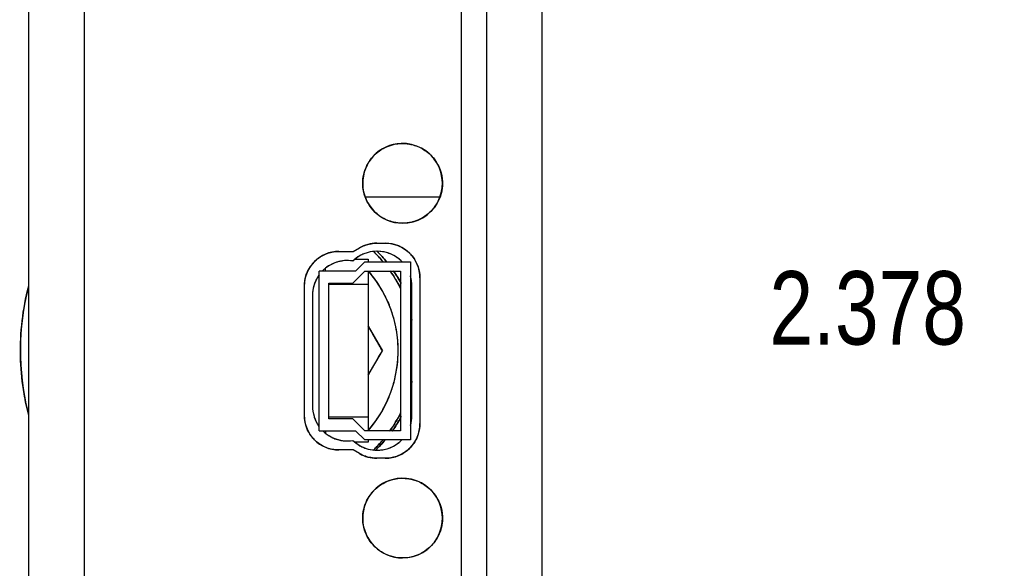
# Model space of a CAD drawing. Header units: inches. Extents: x 0.2 to 16.8, y 0.1 to 10.8.
# Tile 28 of 30: x 13.1 to 14.7, y 5.4 to 6.3. Entities that reach past the tile are written whole.
import ezdxf

# ---------------------------------------------------------------- set-up
doc = ezdxf.new("R2010")
doc.units = ezdxf.units.IN
doc.header["$LTSCALE"] = 0.935
doc.header["$MEASUREMENT"] = 0
doc.layers.get('0').update_dxf_attribs({"linetype": 'CONTINUOUS'})
doc.layers.add('DIMENSIONS', color=7, linetype='CONTINUOUS')
doc.styles.get("Standard").update_dxf_attribs({"font": 'txt', "width": 0.8})
doc.dimstyles.new('DIMSTYLE_1', dxfattribs={"dimtxt": 0.125, "dimasz": 0.18, "dimexe": 0.18, "dimexo": 0.0625, "dimgap": 0.09, "dimtad": 0, "dimtih": 1, "dimtoh": 1, "dimdec": 3, "dimzin": 4, "dimdsep": 46, "dimtxsty": 'STANDARD', "dimblk": '_FILLED', "dimblk1": '_FILLED', "dimblk2": '_FILLED', "dimcen": 0.09, "dimadec": 0, "dimazin": 0, "dimtp": 0.01, "dimtm": 0.01, "dimtfac": 1, "dimtdec": 3, "dimtofl": 0, "dimtmove": 0, "dimatfit": 3, "dimldrblk": '_FILLED', "dimfxl": 1, "dimtolj": 1, "dimtzin": 4, "dimarcsym": 0})

# ---------------------------------------------------------------- blocks, each defined once
blk = doc.blocks.new('_FILLED')
at = {"color": 0, "linetype": 'BYBLOCK'}
blk.add_solid([(0, 0), (-1, 0.1736), (-1, -0.1736)], dxfattribs=at)
blk = doc.blocks.new('*D1')
at = {"layer": 'DIMENSIONS', "color": 2, "linetype": 'CONTINUOUS'}
for p, q in [((13.8758, 6.9336), (15.0761, 6.9336)), ((14.9511, 6.9336), (14.9511, 5.9414)), ((14.9511, 4.5556), (14.9511, 5.6914)), ((13.8758, 4.5556), (15.0761, 4.5556))]:
    blk.add_line(p, q, dxfattribs=at)
at = {"layer": 'DIMENSIONS', "color": 2, "linetype": 'CONTINUOUS', "xscale": 0.18, "yscale": 0.18, "zscale": 0.18}
for p, rotation in [((14.9511, 6.9336), 90), ((14.9511, 4.5556), 270)]:
    blk.add_blockref('_FILLED', p, dxfattribs=dict(at, rotation=rotation))
at = {"layer": 'DIMENSIONS', "color": 2, "linetype": 'CONTINUOUS', "width": 0.8}
for s, p in [('[', (14.9636, 5.7539)), (']', (15.4636, 5.7539)), ('2.378', (14.3386, 5.7539)), ('60.4', (15.0636, 5.7539))]:
    blk.add_text(s, height=0.125, dxfattribs=at).set_placement(p)

msp = doc.modelspace()

# ---------------------------------------------------------------- linework, layer by layer
at = {"linetype": 'CONTINUOUS'}
for p, q in [((13.0771, 4.9296), (13.0771, 6.5596)), ((13.1716, 6.5596), (13.1716, 4.9296)), ((13.8133, 6.5596), (13.8133, 4.9296)), ((13.8573, 4.9296), (13.8573, 6.5596)), ((13.9511, 6.5596), (13.9511, 4.9296)), ((13.6698, 5.9265), (13.6842, 5.9265)), ((13.6054, 5.9124), (13.6297, 5.9124)), ((13.6297, 5.9124), (13.6403, 5.9186)), ((13.6334, 5.8994), (13.6552, 5.8994)), ((13.6552, 5.8994), (13.6552, 5.8946)), ((13.6552, 5.8789), (13.6552, 5.8561)), ((13.5464, 5.6335), (13.5464, 5.8534)), ((13.6552, 5.8561), (13.5883, 5.8561)), ((13.7432, 5.8674), (13.7432, 5.6194)), ((13.5883, 5.6309), (13.6552, 5.6309)), ((13.6552, 5.6309), (13.6552, 5.6072)), ((13.6552, 5.5876), (13.6331, 5.5876)), ((13.6552, 5.5915), (13.6552, 5.5876)), ((13.6297, 5.5744), (13.6054, 5.5744)), ((13.6403, 5.5683), (13.6297, 5.5744)), ((13.6842, 5.5604), (13.6698, 5.5604))]:
    msp.add_line(p, q, dxfattribs=at)
at = {"color": 6, "linetype": 'CONTINUOUS'}
for p, q in [((13.6499, 6.0052), (13.7768, 6.0052)), ((13.6706, 5.9127), (13.67, 5.9127)), ((13.7296, 5.6332), (13.7296, 5.8536)), ((13.5603, 5.8379), (13.5603, 5.6489)), ((13.6552, 5.7016), (13.6795, 5.7435)), ((13.67, 5.5741), (13.6706, 5.5741))]:
    msp.add_line(p, q, dxfattribs=at)
at = {"color": 2, "linetype": 'CONTINUOUS'}
for p, q in [((13.6493, 5.8946), (13.6336, 5.8789)), ((13.6493, 5.8946), (13.7271, 5.8946)), ((13.7271, 5.8946), (13.7271, 5.5915)), ((13.5716, 5.6072), (13.5716, 5.8789)), ((13.6336, 5.8789), (13.5716, 5.8789)), ((13.5825, 5.8789), (13.5825, 5.8836)), ((13.629, 5.8586), (13.6493, 5.8789)), ((13.6493, 5.8789), (13.7103, 5.8789)), ((13.7103, 5.8789), (13.7103, 5.6072)), ((13.5883, 5.6275), (13.5883, 5.8586)), ((13.5883, 5.8586), (13.629, 5.8586)), ((13.629, 5.6275), (13.5883, 5.6275)), ((13.6493, 5.6072), (13.629, 5.6275)), ((13.5716, 5.6072), (13.6336, 5.6072)), ((13.5825, 5.6072), (13.5825, 5.6029)), ((13.6336, 5.6072), (13.6493, 5.5915)), ((13.7103, 5.6072), (13.6493, 5.6072)), ((13.7271, 5.5915), (13.6493, 5.5915))]:
    msp.add_line(p, q, dxfattribs=at)
at = {"color": 1, "linetype": 'CONTINUOUS'}
msp.add_line((13.6552, 5.8561), (13.6552, 5.6309), dxfattribs=at)
at = {"color": 7, "linetype": 'CONTINUOUS'}
msp.add_line((13.6552, 5.7855), (13.6795, 5.7435), dxfattribs=at)
at = {"color": 6, "linetype": 'CONTINUOUS'}
for centre, radius, start, end in [((13.7137, 6.0285), 0.0679, 92.1613, 270), ((13.6698, 5.8674), 0.0591, 90, 120), ((13.6842, 5.8674), 0.0591, 0, 90), ((13.6054, 5.8534), 0.0591, 90, 180), ((13.67, 5.8536), 0.0591, 90, 133.9474), ((13.6706, 5.8536), 0.0591, 44.6697, 90), ((13.6194, 5.8379), 0.0591, 80.6252, 135.6187), ((13.6194, 5.8379), 0.0591, 144.6274, 180), ((13.6706, 5.8536), 0.0591, 0, 15.7616), ((13.6194, 5.6489), 0.0591, 180, 215.5859), ((13.6054, 5.6335), 0.0591, 180, 270), ((13.6842, 5.6194), 0.0591, 270, 360), ((13.6706, 5.6332), 0.0591, 343.6493, 360), ((13.6194, 5.6489), 0.0591, 225.4646, 279.3748), ((13.67, 5.6332), 0.0591, 226.0526, 270), ((13.6706, 5.6332), 0.0591, 270, 314.4091), ((13.6698, 5.6194), 0.0591, 240, 270), ((13.7137, 5.4584), 0.0679, 92.1613, 270)]:
    msp.add_arc(centre, radius, start, end, dxfattribs=at)
at = {"color": 7, "linetype": 'CONTINUOUS'}
for centre, radius, start, end in [((13.7137, 6.0285), 0.0679, 270, 92.1613), ((13.4993, 5.7435), 0.2362, 39.8866, 45.7604), ((13.5042, 5.7446), 0.2362, 39.463, 45.264), ((13.4993, 5.7435), 0.2069, 319.4357, 40.4913), ((13.4993, 5.7435), 0.2362, 26.354, 35.149), ((13.5042, 5.7446), 0.2362, 28.8957, 34.786), ((13.4993, 5.7435), 0.4365, 165.6511, 193.7144), ((13.4993, 5.7435), 0.2362, 12.5736, 14.5144), ((13.4993, 5.7435), 0.2362, 345.4165, 347.3716), ((13.4993, 5.7435), 0.2362, 324.4862, 333.6504), ((13.5042, 5.7446), 0.2362, 324.2503, 331.2758), ((13.4993, 5.7435), 0.2362, 314.1058, 319.8915), ((13.5042, 5.7446), 0.2362, 314.1501, 319.4542), ((13.7137, 5.4584), 0.0679, 270, 92.1613)]:
    msp.add_arc(centre, radius, start, end, dxfattribs=at)
at = {"color": 6, "linetype": 'CONTINUOUS'}
for points, knots in [([(13.6581, 6.0675, 2.4002), (13.66, 6.0701, 2.4002), (13.6656, 6.0771, 2.4002), (13.6761, 6.0858, 2.4002), (13.6856, 6.0904, 2.4002), (13.6899, 6.092, 2.4002)], [0, 0, 0, 0, 0.235519, 0.662102, 1, 1, 1, 1]), ([(13.7343, 6.0931, 2.4002), (13.7398, 6.0914, 2.4002), (13.7458, 6.0886, 2.4002), (13.7512, 6.0851, 2.4002), (13.7518, 6.0847, 2.4002)], [0, 0, 0, 0, 0.88094, 1, 1, 1, 1]), ([(13.754, 6.0832, 2.4002), (13.7573, 6.0807, 2.4002), (13.7621, 6.0764, 2.4002), (13.7663, 6.0715, 2.4002), (13.7677, 6.0696, 2.4002)], [0, 0, 0, 0, 0.640333, 1, 1, 1, 1]), ([(13.6488, 6.0486, 2.4002), (13.6503, 6.0534, 2.4002), (13.6532, 6.0599, 2.4002), (13.657, 6.0659, 2.4002), (13.6581, 6.0675, 2.4002)], [0, 0, 0, 0, 0.714521, 1, 1, 1, 1]), ([(13.7696, 6.067, 2.4002), (13.7707, 6.0655, 2.4002), (13.7738, 6.0605, 2.4002), (13.7763, 6.0552, 2.4002), (13.7776, 6.0514, 2.4002)], [0, 0, 0, 0, 0.306681, 1, 1, 1, 1]), ([(13.6458, 6.0264, 2.4002), (13.6458, 6.0279, 2.4002), (13.6458, 6.0353, 2.4002), (13.647, 6.0428, 2.4002), (13.6488, 6.0484, 2.4002), (13.6488, 6.0486, 2.4002)], [0, 0, 0, 0, 0.208443, 0.979063, 1, 1, 1, 1]), ([(13.7786, 6.0484, 2.4002), (13.7786, 6.0483, 2.4002), (13.7803, 6.0428, 2.4002), (13.7813, 6.037, 2.4002), (13.7816, 6.0313, 2.4002)], [0, 0, 0, 0, 0.017254, 1, 1, 1, 1]), ([(13.7816, 6.0313, 2.4002), (13.7816, 6.0312, 2.4002), (13.7816, 6.0302, 2.4002), (13.7816, 6.0292, 2.4002), (13.7816, 6.0283, 2.4002)], [0, 0, 0, 0, 0.071224, 1, 1, 1, 1]), ([(13.6929, 5.9638, 2.4002), (13.6892, 5.965, 2.4002), (13.6739, 5.9714, 2.4002), (13.6583, 5.9863, 2.4002), (13.6513, 6.0015, 2.4002), (13.6499, 6.0052, 2.4002)], [0, 0, 0, 0, 0.192867, 0.809935, 1, 1, 1, 1]), ([(13.7787, 6.0088, 2.4002), (13.7772, 6.0038, 2.4002), (13.7744, 5.9974, 2.4002), (13.7708, 5.9916, 2.4002), (13.7698, 5.9902, 2.4002)], [0, 0, 0, 0, 0.754448, 1, 1, 1, 1]), ([(13.7551, 5.9747, 2.4002), (13.752, 5.9723, 2.4002), (13.7459, 5.9684, 2.4002), (13.7393, 5.9655, 2.4002), (13.7361, 5.9644, 2.4002)], [0, 0, 0, 0, 0.53395, 1, 1, 1, 1]), ([(13.7137, 5.9606, 2.4002), (13.7085, 5.9606, 2.4002), (13.7019, 5.9613, 2.4002), (13.6955, 5.963, 2.4002), (13.6942, 5.9634, 2.4002)], [0, 0, 0, 0, 0.791539, 1, 1, 1, 1]), ([(13.735, 5.964, 2.4002), (13.7331, 5.9633, 2.4002), (13.7262, 5.9614, 2.4002), (13.7189, 5.9606, 2.4002), (13.7137, 5.9606, 2.4002)], [0, 0, 0, 0, 0.2783, 1, 1, 1, 1]), ([(13.655, 5.9107, 2.339), (13.6526, 5.9101, 2.339), (13.6478, 5.9085, 2.339), (13.6432, 5.9063, 2.339), (13.6409, 5.905, 2.339)], [0, 0, 0, 0, 0.491777, 1, 1, 1, 1]), ([(13.6649, 5.912, -0.8955), (13.6672, 5.9098, -0.8955), (13.6727, 5.9041, -0.8955), (13.6779, 5.8982, -0.8955), (13.6809, 5.8946, -0.8955)], [0, 0, 0, 0, 0.405559, 1, 1, 1, 1]), ([(13.7047, 5.9018, 2.339), (13.7008, 5.9045, 2.339), (13.6954, 5.9075, 2.339), (13.6897, 5.9095, 2.339), (13.6884, 5.9099, 2.339)], [0, 0, 0, 0, 0.770466, 1, 1, 1, 1]), ([(13.5949, 5.8916, 2.339), (13.59, 5.8894, 2.339), (13.5851, 5.8863, 2.339), (13.5807, 5.8825, 2.339), (13.5805, 5.8823, 2.339)], [0, 0, 0, 0, 0.946089, 1, 1, 1, 1]), ([(13.6118, 5.8964, 2.339), (13.6095, 5.8961, 2.339), (13.6037, 5.895, 2.339), (13.5981, 5.8931, 2.339), (13.5949, 5.8916, 2.339)], [0, 0, 0, 0, 0.400668, 1, 1, 1, 1]), ([(13.7131, 5.8946, 2.339), (13.7128, 5.8949, 2.339), (13.7102, 5.8975, 2.339), (13.7074, 5.8999, 2.339), (13.7047, 5.9018, 2.339)], [0, 0, 0, 0, 0.097153, 1, 1, 1, 1]), ([(13.5695, 5.8694, 2.339), (13.5679, 5.8669, 2.339), (13.5652, 5.8619, 2.339), (13.5634, 5.8567, 2.339), (13.5626, 5.8542, 2.339)], [0, 0, 0, 0, 0.531977, 1, 1, 1, 1]), ([(13.6702, 5.8602, -0.8662), (13.6688, 5.8622, -0.8662), (13.6642, 5.8687, -0.8662), (13.6593, 5.8748, -0.8662), (13.6558, 5.8789, -0.8662)], [0, 0, 0, 0, 0.318011, 1, 1, 1, 1]), ([(13.6929, 5.8789, -0.8955), (13.6968, 5.8733, -0.8955), (13.7029, 5.8637, -0.8955), (13.7083, 5.8537, -0.8955), (13.7104, 5.8496, -0.8955)], [0, 0, 0, 0, 0.599518, 1, 1, 1, 1]), ([(13.6933, 5.8154, -0.8662), (13.692, 5.8191, -0.8662), (13.6876, 5.8299, -0.8662), (13.6806, 5.8437, -0.8662), (13.6746, 5.8535, -0.8662), (13.6726, 5.8566, -0.8662)], [0, 0, 0, 0, 0.256897, 0.75584, 1, 1, 1, 1]), ([(13.7051, 5.7654, -0.8662), (13.7037, 5.7783, -0.8662), (13.7004, 5.7945, -0.8662), (13.6952, 5.8101, -0.8662), (13.6941, 5.8134, -0.8662)], [0, 0, 0, 0, 0.787478, 1, 1, 1, 1]), ([(13.7049, 5.7201, -0.8662), (13.7061, 5.7305, -0.8662), (13.7066, 5.7454, -0.8662), (13.7056, 5.7602, -0.8662), (13.7051, 5.7645, -0.8662)], [0, 0, 0, 0, 0.70725, 1, 1, 1, 1]), ([(13.6941, 5.6739, -0.8662), (13.6966, 5.6808, -0.8662), (13.7011, 5.6957, -0.8662), (13.7038, 5.7111, -0.8662), (13.7048, 5.7192, -0.8662)], [0, 0, 0, 0, 0.471934, 1, 1, 1, 1]), ([(13.7297, 5.6913, -0.8955), (13.7294, 5.6902, -0.8955), (13.7286, 5.6868, -0.8955), (13.7278, 5.6833, -0.8955), (13.7271, 5.681, -0.8955)], [0, 0, 0, 0, 0.305584, 1, 1, 1, 1]), ([(13.6728, 5.6308, -0.8662), (13.6748, 5.6339, -0.8662), (13.6814, 5.6447, -0.8662), (13.6871, 5.6562, -0.8662), (13.6906, 5.6646, -0.8662)], [0, 0, 0, 0, 0.284962, 1, 1, 1, 1]), ([(13.7104, 5.6375, -0.8955), (13.7083, 5.6334, -0.8955), (13.7027, 5.623, -0.8955), (13.6964, 5.6131, -0.8955), (13.6922, 5.6072, -0.8955)], [0, 0, 0, 0, 0.386735, 1, 1, 1, 1]), ([(13.5629, 5.6319, 2.339), (13.5635, 5.6296, 2.339), (13.5656, 5.6241, 2.339), (13.5684, 5.6189, 2.339), (13.5704, 5.616, 2.339)], [0, 0, 0, 0, 0.400668, 1, 1, 1, 1]), ([(13.5776, 5.6072, 2.339), (13.5787, 5.606, 2.339), (13.5802, 5.6047, 2.339), (13.5817, 5.6035, 2.339), (13.5819, 5.6033, 2.339)], [0, 0, 0, 0, 0.841013, 1, 1, 1, 1]), ([(13.5964, 5.5945, 2.339), (13.5992, 5.5933, 2.339), (13.6045, 5.5916, 2.339), (13.61, 5.5905, 2.339), (13.6126, 5.5902, 2.339)], [0, 0, 0, 0, 0.531977, 1, 1, 1, 1]), ([(13.6891, 5.5771, 2.339), (13.6902, 5.5774, 2.339), (13.6961, 5.5796, 2.339), (13.7017, 5.5827, 2.339), (13.7058, 5.5858, 2.339)], [0, 0, 0, 0, 0.181847, 1, 1, 1, 1]), ([(13.6412, 5.5816, 2.339), (13.6433, 5.5804, 2.339), (13.6479, 5.5782, 2.339), (13.6527, 5.5766, 2.339), (13.6552, 5.576, 2.339)], [0, 0, 0, 0, 0.491777, 1, 1, 1, 1]), ([(13.6581, 5.4974, 2.4002), (13.66, 5.5, 2.4002), (13.6656, 5.507, 2.4002), (13.6761, 5.5157, 2.4002), (13.6856, 5.5203, 2.4002), (13.6899, 5.522, 2.4002)], [0, 0, 0, 0, 0.235519, 0.662102, 1, 1, 1, 1]), ([(13.7343, 5.5231, 2.4002), (13.7398, 5.5213, 2.4002), (13.7458, 5.5186, 2.4002), (13.7512, 5.515, 2.4002), (13.7518, 5.5146, 2.4002)], [0, 0, 0, 0, 0.88094, 1, 1, 1, 1]), ([(13.754, 5.5131, 2.4002), (13.7573, 5.5106, 2.4002), (13.7621, 5.5063, 2.4002), (13.7663, 5.5014, 2.4002), (13.7677, 5.4995, 2.4002)], [0, 0, 0, 0, 0.640333, 1, 1, 1, 1]), ([(13.6488, 5.4785, 2.4002), (13.6503, 5.4833, 2.4002), (13.6532, 5.4898, 2.4002), (13.657, 5.4958, 2.4002), (13.6581, 5.4974, 2.4002)], [0, 0, 0, 0, 0.714521, 1, 1, 1, 1]), ([(13.7696, 5.4969, 2.4002), (13.7707, 5.4954, 2.4002), (13.7738, 5.4905, 2.4002), (13.7763, 5.4851, 2.4002), (13.7776, 5.4813, 2.4002)], [0, 0, 0, 0, 0.306681, 1, 1, 1, 1]), ([(13.6458, 5.4563, 2.4002), (13.6458, 5.4579, 2.4002), (13.6458, 5.4652, 2.4002), (13.647, 5.4727, 2.4002), (13.6488, 5.4783, 2.4002), (13.6488, 5.4785, 2.4002)], [0, 0, 0, 0, 0.208443, 0.979063, 1, 1, 1, 1]), ([(13.7786, 5.4783, 2.4002), (13.7786, 5.4782, 2.4002), (13.7803, 5.4727, 2.4002), (13.7813, 5.4669, 2.4002), (13.7816, 5.4612, 2.4002)], [0, 0, 0, 0, 0.017254, 1, 1, 1, 1]), ([(13.7816, 5.4612, 2.4002), (13.7816, 5.4611, 2.4002), (13.7816, 5.4601, 2.4002), (13.7816, 5.4592, 2.4002), (13.7816, 5.4582, 2.4002)], [0, 0, 0, 0, 0.071224, 1, 1, 1, 1]), ([(13.6929, 5.3937, 2.4002), (13.6892, 5.3949, 2.4002), (13.6739, 5.4014, 2.4002), (13.6583, 5.4162, 2.4002), (13.6513, 5.4314, 2.4002), (13.6499, 5.4351, 2.4002)], [0, 0, 0, 0, 0.192867, 0.809935, 1, 1, 1, 1]), ([(13.7787, 5.4387, 2.4002), (13.7772, 5.4337, 2.4002), (13.7744, 5.4274, 2.4002), (13.7708, 5.4215, 2.4002), (13.7698, 5.4201, 2.4002)], [0, 0, 0, 0, 0.754448, 1, 1, 1, 1]), ([(13.7551, 5.4046, 2.4002), (13.752, 5.4022, 2.4002), (13.7459, 5.3983, 2.4002), (13.7393, 5.3954, 2.4002), (13.7361, 5.3943, 2.4002)], [0, 0, 0, 0, 0.53395, 1, 1, 1, 1]), ([(13.7137, 5.3905, 2.4002), (13.7085, 5.3905, 2.4002), (13.7019, 5.3912, 2.4002), (13.6955, 5.3929, 2.4002), (13.6942, 5.3933, 2.4002)], [0, 0, 0, 0, 0.791539, 1, 1, 1, 1]), ([(13.735, 5.3939, 2.4002), (13.7331, 5.3933, 2.4002), (13.7262, 5.3913, 2.4002), (13.7189, 5.3905, 2.4002), (13.7137, 5.3905, 2.4002)], [0, 0, 0, 0, 0.2783, 1, 1, 1, 1])]:
    msp.add_open_spline(points, degree=3, knots=knots, dxfattribs=at)
for points in [[(13.6899, 6.092, 2.4002), (13.6965, 6.0945, 2.4002), (13.7036, 6.096, 2.4002), (13.7107, 6.0963, 2.4002)], [(13.7107, 6.0963, 2.4002), (13.7117, 6.0964, 2.4002), (13.7127, 6.0964, 2.4002), (13.7137, 6.0964, 2.4002)], [(13.7137, 6.0964, 2.4002), (13.7147, 6.0964, 2.4002), (13.7157, 6.0964, 2.4002), (13.7166, 6.0963, 2.4002)], [(13.7166, 6.0963, 2.4002), (13.7217, 6.0961, 2.4002), (13.7268, 6.0953, 2.4002), (13.7317, 6.0939, 2.4002)], [(13.7317, 6.0939, 2.4002), (13.7326, 6.0937, 2.4002), (13.7335, 6.0934, 2.4002), (13.7343, 6.0931, 2.4002)], [(13.7518, 6.0847, 2.4002), (13.7526, 6.0842, 2.4002), (13.7533, 6.0837, 2.4002), (13.754, 6.0832, 2.4002)], [(13.7677, 6.0696, 2.4002), (13.7684, 6.0688, 2.4002), (13.769, 6.0679, 2.4002), (13.7696, 6.067, 2.4002)], [(13.7776, 6.0514, 2.4002), (13.778, 6.0504, 2.4002), (13.7783, 6.0494, 2.4002), (13.7786, 6.0484, 2.4002)], [(13.6499, 6.0052, 2.4002), (13.6475, 6.012, 2.4002), (13.6461, 6.0192, 2.4002), (13.6458, 6.0264, 2.4002)], [(13.7816, 6.0283, 2.4002), (13.7816, 6.0225, 2.4002), (13.7808, 6.0167, 2.4002), (13.7793, 6.0111, 2.4002)], [(13.7793, 6.0111, 2.4002), (13.7791, 6.0103, 2.4002), (13.7789, 6.0096, 2.4002), (13.7787, 6.0088, 2.4002)], [(13.7698, 5.9902, 2.4002), (13.7658, 5.9843, 2.4002), (13.7608, 5.979, 2.4002), (13.7551, 5.9747, 2.4002)], [(13.6942, 5.9634, 2.4002), (13.6938, 5.9635, 2.4002), (13.6933, 5.9637, 2.4002), (13.6929, 5.9638, 2.4002)], [(13.7361, 5.9644, 2.4002), (13.7358, 5.9642, 2.4002), (13.7354, 5.9641, 2.4002), (13.735, 5.964, 2.4002)], [(13.6409, 5.905, 2.339), (13.6366, 5.9026, 2.339), (13.6326, 5.8996, 2.339), (13.629, 5.8961, 2.339)], [(13.67, 5.9127, 2.339), (13.665, 5.9127, 2.339), (13.6599, 5.912, 2.339), (13.655, 5.9107, 2.339)], [(13.6884, 5.9099, 2.339), (13.6826, 5.9117, 2.339), (13.6766, 5.9127, 2.339), (13.6706, 5.9127, 2.339)], [(13.629, 5.8961, 2.339), (13.6234, 5.8971, 2.339), (13.6175, 5.8972, 2.339), (13.6118, 5.8964, 2.339)], [(13.5716, 5.8725, 2.339), (13.5708, 5.8715, 2.339), (13.5701, 5.8704, 2.339), (13.5695, 5.8694, 2.339)], [(13.5805, 5.8823, 2.339), (13.5792, 5.8812, 2.339), (13.578, 5.8801, 2.339), (13.5769, 5.8789, 2.339)], [(13.7296, 5.8536, 2.339), (13.7296, 5.8594, 2.339), (13.7288, 5.8652, 2.339), (13.7271, 5.8708, 2.339)], [(13.5626, 5.8542, 2.339), (13.5611, 5.8489, 2.339), (13.5603, 5.8433, 2.339), (13.5603, 5.8379, 2.339)], [(13.6726, 5.8566, -0.8662), (13.6718, 5.8578, -0.8662), (13.671, 5.859, -0.8662), (13.6702, 5.8602, -0.8662)], [(13.6941, 5.8134, -0.8662), (13.6938, 5.814, -0.8662), (13.6936, 5.8147, -0.8662), (13.6933, 5.8154, -0.8662)], [(13.7271, 5.8061, -0.8955), (13.728, 5.8027, -0.8955), (13.7289, 5.7993, -0.8955), (13.7297, 5.7958, -0.8955)], [(13.7051, 5.7645, -0.8662), (13.7051, 5.7648, -0.8662), (13.7051, 5.7651, -0.8662), (13.7051, 5.7654, -0.8662)], [(13.7048, 5.7192, -0.8662), (13.7048, 5.7195, -0.8662), (13.7048, 5.7198, -0.8662), (13.7049, 5.7201, -0.8662)], [(13.6906, 5.6646, -0.8662), (13.6917, 5.6675, -0.8662), (13.6929, 5.6703, -0.8662), (13.6939, 5.6733, -0.8662)], [(13.6939, 5.6733, -0.8662), (13.694, 5.6735, -0.8662), (13.6941, 5.6737, -0.8662), (13.6941, 5.6739, -0.8662)], [(13.5603, 5.6489, 2.339), (13.5603, 5.6432, 2.339), (13.5612, 5.6374, 2.339), (13.5629, 5.6319, 2.339)], [(13.6549, 5.6072, -0.8662), (13.6588, 5.6117, -0.8662), (13.6626, 5.6163, -0.8662), (13.6661, 5.6211, -0.8662)], [(13.6661, 5.6211, -0.8662), (13.6684, 5.6243, -0.8662), (13.6707, 5.6275, -0.8662), (13.6728, 5.6308, -0.8662)], [(13.7271, 5.616, 2.339), (13.7288, 5.6216, 2.339), (13.7296, 5.6274, 2.339), (13.7296, 5.6332, 2.339)], [(13.5704, 5.616, 2.339), (13.5707, 5.6154, 2.339), (13.5711, 5.6148, 2.339), (13.5716, 5.6143, 2.339)], [(13.5819, 5.6033, 2.339), (13.5863, 5.5997, 2.339), (13.5912, 5.5967, 2.339), (13.5964, 5.5945, 2.339)], [(13.6126, 5.5902, 2.339), (13.618, 5.5896, 2.339), (13.6236, 5.5897, 2.339), (13.629, 5.5906, 2.339)], [(13.629, 5.5906, 2.339), (13.6326, 5.5871, 2.339), (13.6367, 5.5841, 2.339), (13.6412, 5.5816, 2.339)], [(13.68, 5.5914, -0.8955), (13.6752, 5.5856, -0.8955), (13.67, 5.5801, -0.8955), (13.6646, 5.5748, -0.8955)], [(13.7058, 5.5858, 2.339), (13.7081, 5.5875, 2.339), (13.7103, 5.5894, 2.339), (13.7124, 5.5915, 2.339)], [(13.6552, 5.576, 2.339), (13.6601, 5.5747, 2.339), (13.6651, 5.5741, 2.339), (13.67, 5.5741, 2.339)], [(13.6706, 5.5741, 2.339), (13.6768, 5.5741, 2.339), (13.6831, 5.5751, 2.339), (13.6891, 5.5771, 2.339)], [(13.6899, 5.522, 2.4002), (13.6965, 5.5244, 2.4002), (13.7036, 5.5259, 2.4002), (13.7107, 5.5262, 2.4002)], [(13.7107, 5.5262, 2.4002), (13.7117, 5.5263, 2.4002), (13.7127, 5.5263, 2.4002), (13.7137, 5.5263, 2.4002)], [(13.7137, 5.5263, 2.4002), (13.7147, 5.5263, 2.4002), (13.7157, 5.5263, 2.4002), (13.7166, 5.5262, 2.4002)], [(13.7166, 5.5262, 2.4002), (13.7217, 5.526, 2.4002), (13.7268, 5.5252, 2.4002), (13.7317, 5.5238, 2.4002)], [(13.7317, 5.5238, 2.4002), (13.7326, 5.5236, 2.4002), (13.7335, 5.5233, 2.4002), (13.7343, 5.5231, 2.4002)], [(13.7518, 5.5146, 2.4002), (13.7526, 5.5141, 2.4002), (13.7533, 5.5136, 2.4002), (13.754, 5.5131, 2.4002)], [(13.7677, 5.4995, 2.4002), (13.7684, 5.4987, 2.4002), (13.769, 5.4978, 2.4002), (13.7696, 5.4969, 2.4002)], [(13.7776, 5.4813, 2.4002), (13.778, 5.4803, 2.4002), (13.7783, 5.4793, 2.4002), (13.7786, 5.4783, 2.4002)], [(13.6499, 5.4351, 2.4002), (13.6475, 5.4419, 2.4002), (13.6461, 5.4491, 2.4002), (13.6458, 5.4563, 2.4002)], [(13.7816, 5.4582, 2.4002), (13.7816, 5.4525, 2.4002), (13.7808, 5.4466, 2.4002), (13.7793, 5.441, 2.4002)], [(13.7793, 5.441, 2.4002), (13.7791, 5.4403, 2.4002), (13.7789, 5.4395, 2.4002), (13.7787, 5.4387, 2.4002)], [(13.7698, 5.4201, 2.4002), (13.7658, 5.4142, 2.4002), (13.7608, 5.409, 2.4002), (13.7551, 5.4046, 2.4002)], [(13.6942, 5.3933, 2.4002), (13.6938, 5.3935, 2.4002), (13.6933, 5.3936, 2.4002), (13.6929, 5.3937, 2.4002)], [(13.7361, 5.3943, 2.4002), (13.7358, 5.3941, 2.4002), (13.7354, 5.394, 2.4002), (13.735, 5.3939, 2.4002)]]:
    msp.add_open_spline(points, degree=3, dxfattribs=at)
at = {"color": 7, "linetype": 'CONTINUOUS'}
for points in [[(13.7107, 6.0963), (13.7117, 6.0964), (13.7127, 6.0964), (13.7137, 6.0964)], [(13.7137, 6.0964), (13.7146, 6.0964), (13.7156, 6.0964), (13.7166, 6.0963)], [(13.7166, 6.0963), (13.7189, 6.0962), (13.7212, 6.096), (13.7234, 6.0957)], [(13.6704, 5.9125), (13.6761, 5.9068), (13.6815, 5.9009), (13.6866, 5.8947)], [(13.6349, 5.8998), (13.6347, 5.9), (13.6345, 5.9001), (13.6344, 5.9003)], [(13.6663, 5.8657), (13.6631, 5.87), (13.6598, 5.8742), (13.6563, 5.8783)], [(13.6981, 5.8796), (13.6994, 5.8776), (13.7008, 5.8756), (13.7021, 5.8736)], [(13.7021, 5.8736), (13.7053, 5.8687), (13.7083, 5.8637), (13.7111, 5.8586)], [(13.7048, 5.7192), (13.7066, 5.7345), (13.7067, 5.75), (13.7051, 5.7654)], [(13.6562, 5.6087), (13.6596, 5.6126), (13.6629, 5.6167), (13.666, 5.6209)], [(13.7114, 5.6313), (13.7081, 5.6251), (13.7044, 5.619), (13.7005, 5.6132)], [(13.7005, 5.6132), (13.699, 5.611), (13.6975, 5.6088), (13.696, 5.6067)], [(13.6835, 5.5908), (13.6788, 5.5854), (13.6739, 5.5802), (13.6688, 5.5752)], [(13.7107, 5.5262), (13.7117, 5.5263), (13.7127, 5.5263), (13.7137, 5.5263)], [(13.7137, 5.5263), (13.7146, 5.5263), (13.7156, 5.5263), (13.7166, 5.5262)], [(13.7166, 5.5262), (13.7189, 5.5261), (13.7212, 5.5259), (13.7234, 5.5256)]]:
    msp.add_open_spline(points, degree=3, dxfattribs=at)
for points, knots in [([(13.7234, 6.0957), (13.7263, 6.0953), (13.7364, 6.0931), (13.7526, 6.0856), (13.7685, 6.0705), (13.7786, 6.0517), (13.7826, 6.0312), (13.7803, 6.0103), (13.7714, 5.9904), (13.7571, 5.9753), (13.7456, 5.9683), (13.7403, 5.9659)], [0, 0, 0, 0, 0.049712, 0.174388, 0.299882, 0.417935, 0.534114, 0.651261, 0.772779, 0.900911, 1, 1, 1, 1]), ([(13.7403, 5.9659), (13.7388, 5.9652), (13.7303, 5.9619), (13.7211, 5.9605), (13.7137, 5.9606)], [0, 0, 0, 0, 0.18539, 1, 1, 1, 1]), ([(13.6941, 5.8134), (13.6938, 5.8141), (13.6878, 5.8306), (13.6786, 5.8484), (13.6676, 5.8639), (13.6663, 5.8657)], [0, 0, 0, 0, 0.040368, 0.88734, 1, 1, 1, 1]), ([(13.6793, 5.7435), (13.6745, 5.752), (13.6665, 5.7659), (13.6584, 5.7799), (13.6552, 5.7855)], [0, 0, 0, 0, 0.602862, 1, 1, 1, 1]), ([(13.666, 5.6209), (13.6759, 5.6345), (13.6858, 5.6521), (13.693, 5.6708), (13.6941, 5.6739)], [0, 0, 0, 0, 0.837832, 1, 1, 1, 1]), ([(13.7234, 5.5256), (13.7263, 5.5252), (13.7364, 5.5231), (13.7526, 5.5155), (13.7685, 5.5005), (13.7786, 5.4817), (13.7826, 5.4612), (13.7803, 5.4402), (13.7714, 5.4203), (13.7571, 5.4052), (13.7456, 5.3982), (13.7403, 5.3958)], [0, 0, 0, 0, 0.049712, 0.174388, 0.299882, 0.417935, 0.534114, 0.651261, 0.772779, 0.900911, 1, 1, 1, 1]), ([(13.7403, 5.3958), (13.7388, 5.3952), (13.7303, 5.3918), (13.7211, 5.3904), (13.7137, 5.3905)], [0, 0, 0, 0, 0.18539, 1, 1, 1, 1])]:
    msp.add_open_spline(points, degree=3, knots=knots, dxfattribs=at)
at = {"linetype": 'CONTINUOUS'}
for points in [[(13.6403, 5.9186, 2.4002), (13.6431, 5.9202, 2.4002), (13.6461, 5.9216, 2.4002), (13.6492, 5.9227, 2.4002)], [(13.6492, 5.9227, 2.4002), (13.6496, 5.9229, 2.4002), (13.6501, 5.9231, 2.4002), (13.6505, 5.9232, 2.4002)], [(13.6505, 5.9232, 2.4002), (13.6532, 5.9241, 2.4002), (13.656, 5.9249, 2.4002), (13.6588, 5.9254, 2.4002)], [(13.6588, 5.9254, 2.4002), (13.6593, 5.9255, 2.4002), (13.6597, 5.9256, 2.4002), (13.6602, 5.9257, 2.4002)], [(13.6602, 5.9257, 2.4002), (13.6634, 5.9262, 2.4002), (13.6666, 5.9265, 2.4002), (13.6698, 5.9265, 2.4002)], [(13.6842, 5.9265, 2.4002), (13.6901, 5.9265, 2.4002), (13.6961, 5.9256, 2.4002), (13.7018, 5.9238, 2.4002)], [(13.5865, 5.9093, 2.4002), (13.5926, 5.9114, 2.4002), (13.5991, 5.9124, 2.4002), (13.6054, 5.9124, 2.4002)], [(13.7179, 5.9159, 2.4002), (13.7182, 5.9157, 2.4002), (13.7185, 5.9155, 2.4002), (13.7187, 5.9153, 2.4002)], [(13.7311, 5.9033, 2.4002), (13.7313, 5.9031, 2.4002), (13.7315, 5.9028, 2.4002), (13.7317, 5.9025, 2.4002)], [(13.5569, 5.8871, 2.4002), (13.5571, 5.8874, 2.4002), (13.5574, 5.8877, 2.4002), (13.5576, 5.888, 2.4002)], [(13.5695, 5.9003, 2.4002), (13.5698, 5.9005, 2.4002), (13.5701, 5.9007, 2.4002), (13.5704, 5.9009, 2.4002)], [(13.7401, 5.8864, 2.4002), (13.7422, 5.8803, 2.4002), (13.7432, 5.8738, 2.4002), (13.7432, 5.8674, 2.4002)], [(13.5464, 5.8534, 2.4002), (13.5464, 5.8593, 2.4002), (13.5473, 5.8653, 2.4002), (13.5491, 5.871, 2.4002)], [(13.6794, 5.7435, -0.4998), (13.676, 5.7495, -0.4978), (13.6725, 5.7555, -0.496), (13.669, 5.7615, -0.4943)], [(13.5495, 5.6146, 2.4002), (13.5474, 5.6207, 2.4002), (13.5464, 5.6271, 2.4002), (13.5464, 5.6335, 2.4002)], [(13.7432, 5.6194, 2.4002), (13.7432, 5.6135, 2.4002), (13.7423, 5.6075, 2.4002), (13.7405, 5.6018, 2.4002)], [(13.5585, 5.5976, 2.4002), (13.5583, 5.5979, 2.4002), (13.5581, 5.5981, 2.4002), (13.5579, 5.5984, 2.4002)], [(13.5717, 5.585, 2.4002), (13.5714, 5.5852, 2.4002), (13.5712, 5.5854, 2.4002), (13.5709, 5.5856, 2.4002)], [(13.7327, 5.5857, 2.4002), (13.7325, 5.5854, 2.4002), (13.7323, 5.5851, 2.4002), (13.732, 5.5848, 2.4002)], [(13.6054, 5.5744, 2.4002), (13.5995, 5.5744, 2.4002), (13.5935, 5.5753, 2.4002), (13.5878, 5.5771, 2.4002)], [(13.6491, 5.5641, 2.4002), (13.646, 5.5653, 2.4002), (13.6431, 5.5667, 2.4002), (13.6403, 5.5683, 2.4002)], [(13.7201, 5.5725, 2.4002), (13.7198, 5.5723, 2.4002), (13.7195, 5.5721, 2.4002), (13.7192, 5.5719, 2.4002)], [(13.6504, 5.5637, 2.4002), (13.65, 5.5638, 2.4002), (13.6495, 5.564, 2.4002), (13.6491, 5.5641, 2.4002)], [(13.6587, 5.5614, 2.4002), (13.6559, 5.562, 2.4002), (13.6531, 5.5627, 2.4002), (13.6504, 5.5637, 2.4002)], [(13.6601, 5.5612, 2.4002), (13.6596, 5.5613, 2.4002), (13.6592, 5.5614, 2.4002), (13.6587, 5.5614, 2.4002)], [(13.6698, 5.5604, 2.4002), (13.6666, 5.5604, 2.4002), (13.6633, 5.5606, 2.4002), (13.6601, 5.5612, 2.4002)], [(13.7031, 5.5635, 2.4002), (13.697, 5.5614, 2.4002), (13.6906, 5.5604, 2.4002), (13.6842, 5.5604, 2.4002)]]:
    msp.add_open_spline(points, degree=3, dxfattribs=at)
for points, knots in [([(13.7018, 5.9238, 2.4002), (13.7032, 5.9234, 2.4002), (13.7088, 5.9214, 2.4002), (13.7142, 5.9185, 2.4002), (13.7179, 5.9159, 2.4002)], [0, 0, 0, 0, 0.243942, 1, 1, 1, 1]), ([(13.5704, 5.9009, 2.4002), (13.5745, 5.9039, 2.4002), (13.5799, 5.9069, 2.4002), (13.5856, 5.909, 2.4002), (13.5865, 5.9093, 2.4002)], [0, 0, 0, 0, 0.835038, 1, 1, 1, 1]), ([(13.7187, 5.9153, 2.4002), (13.7213, 5.9135, 2.4002), (13.7257, 5.9097, 2.4002), (13.7295, 5.9054, 2.4002), (13.7311, 5.9033, 2.4002)], [0, 0, 0, 0, 0.548144, 1, 1, 1, 1]), ([(13.5491, 5.871, 2.4002), (13.5495, 5.8724, 2.4002), (13.5515, 5.878, 2.4002), (13.5544, 5.8834, 2.4002), (13.5569, 5.8871, 2.4002)], [0, 0, 0, 0, 0.243942, 1, 1, 1, 1]), ([(13.5576, 5.888, 2.4002), (13.5594, 5.8905, 2.4002), (13.5631, 5.8949, 2.4002), (13.5675, 5.8987, 2.4002), (13.5695, 5.9003, 2.4002)], [0, 0, 0, 0, 0.548144, 1, 1, 1, 1]), ([(13.7317, 5.9025, 2.4002), (13.7347, 5.8984, 2.4002), (13.7377, 5.893, 2.4002), (13.7398, 5.8873, 2.4002), (13.7401, 5.8864, 2.4002)], [0, 0, 0, 0, 0.835038, 1, 1, 1, 1]), ([(13.0771, 5.633, -2.0618), (13.0738, 5.6452, -2.0618), (13.0672, 5.6762, -2.0618), (13.0597, 5.7476, -2.0618), (13.0659, 5.8097, -2.0618), (13.0763, 5.8513, -2.0618), (13.077, 5.8539, -2.0618)], [0, 0, 0, 0, 0.170428, 0.425919, 0.96358, 1, 1, 1, 1]), ([(13.669, 5.7615, -0.4943), (13.6646, 5.7691, -0.4923), (13.66, 5.7771, -0.4905), (13.6554, 5.7851, -0.4891), (13.6552, 5.7853, -0.489)], [0, 0, 0, 0, 0.970912, 1, 1, 1, 1]), ([(13.6552, 5.7017, -0.489), (13.6554, 5.702, -0.4891), (13.6635, 5.7161, -0.4915), (13.6716, 5.7301, -0.4953), (13.6794, 5.7435, -0.4998)], [0, 0, 0, 0, 0.016496, 1, 1, 1, 1]), ([(13.5579, 5.5984, 2.4002), (13.5549, 5.6025, 2.4002), (13.5519, 5.6079, 2.4002), (13.5498, 5.6136, 2.4002), (13.5495, 5.6146, 2.4002)], [0, 0, 0, 0, 0.835038, 1, 1, 1, 1]), ([(13.7405, 5.6018, 2.4002), (13.7401, 5.6004, 2.4002), (13.7381, 5.5947, 2.4002), (13.7352, 5.5894, 2.4002), (13.7327, 5.5857, 2.4002)], [0, 0, 0, 0, 0.243942, 1, 1, 1, 1]), ([(13.5709, 5.5856, 2.4002), (13.5683, 5.5874, 2.4002), (13.5639, 5.5912, 2.4002), (13.5601, 5.5955, 2.4002), (13.5585, 5.5976, 2.4002)], [0, 0, 0, 0, 0.548144, 1, 1, 1, 1]), ([(13.5878, 5.5771, 2.4002), (13.5864, 5.5775, 2.4002), (13.5808, 5.5795, 2.4002), (13.5755, 5.5824, 2.4002), (13.5717, 5.585, 2.4002)], [0, 0, 0, 0, 0.243942, 1, 1, 1, 1]), ([(13.732, 5.5848, 2.4002), (13.7302, 5.5823, 2.4002), (13.7265, 5.5779, 2.4002), (13.7221, 5.5741, 2.4002), (13.7201, 5.5725, 2.4002)], [0, 0, 0, 0, 0.548144, 1, 1, 1, 1]), ([(13.7192, 5.5719, 2.4002), (13.7151, 5.5689, 2.4002), (13.7098, 5.5659, 2.4002), (13.704, 5.5638, 2.4002), (13.7031, 5.5635, 2.4002)], [0, 0, 0, 0, 0.835038, 1, 1, 1, 1])]:
    msp.add_open_spline(points, degree=3, knots=knots, dxfattribs=at)
at = {"color": 3, "linetype": 'CONTINUOUS'}
for points in [[(13.6702, 5.9127, -0.7179), (13.676, 5.907, -0.7179), (13.6815, 5.9009, -0.7179), (13.6867, 5.8946, -0.7179)], [(13.684, 5.5914, -0.7179), (13.6789, 5.5855, -0.7179), (13.6736, 5.5798, -0.7179), (13.6679, 5.5743, -0.7179)]]:
    msp.add_open_spline(points, degree=3, dxfattribs=at)
for points, knots in [([(13.6986, 5.8789, -0.7179), (13.7005, 5.8761, -0.7179), (13.7046, 5.8699, -0.7179), (13.7084, 5.8635, -0.7179), (13.7104, 5.8599, -0.7179)], [0, 0, 0, 0, 0.449409, 1, 1, 1, 1]), ([(13.7104, 5.6293, -0.7179), (13.7084, 5.6257, -0.7179), (13.7039, 5.6182, -0.7179), (13.699, 5.6109, -0.7179), (13.6963, 5.6072, -0.7179)], [0, 0, 0, 0, 0.468862, 1, 1, 1, 1])]:
    msp.add_open_spline(points, degree=3, knots=knots, dxfattribs=at)

# ---------------------------------------------------------------- dimensions: what is measured, and where the dimension line sits
at = {"layer": 'DIMENSIONS', "color": 2, "linetype": 'CONTINUOUS'}
dim = msp.add_linear_dim(base=(14.9511, 6.9336), p1=(13.8758, 4.5556), p2=(13.8758, 6.9336), angle=90, dimstyle='DIMSTYLE_1', dxfattribs=at)
dim.commit()
dim.dimension.update_dxf_attribs({"geometry": '*D1', "text_midpoint": (14.9511, 5.8164), "dimtype": 160})

doc.saveas('drawing.dxf')
